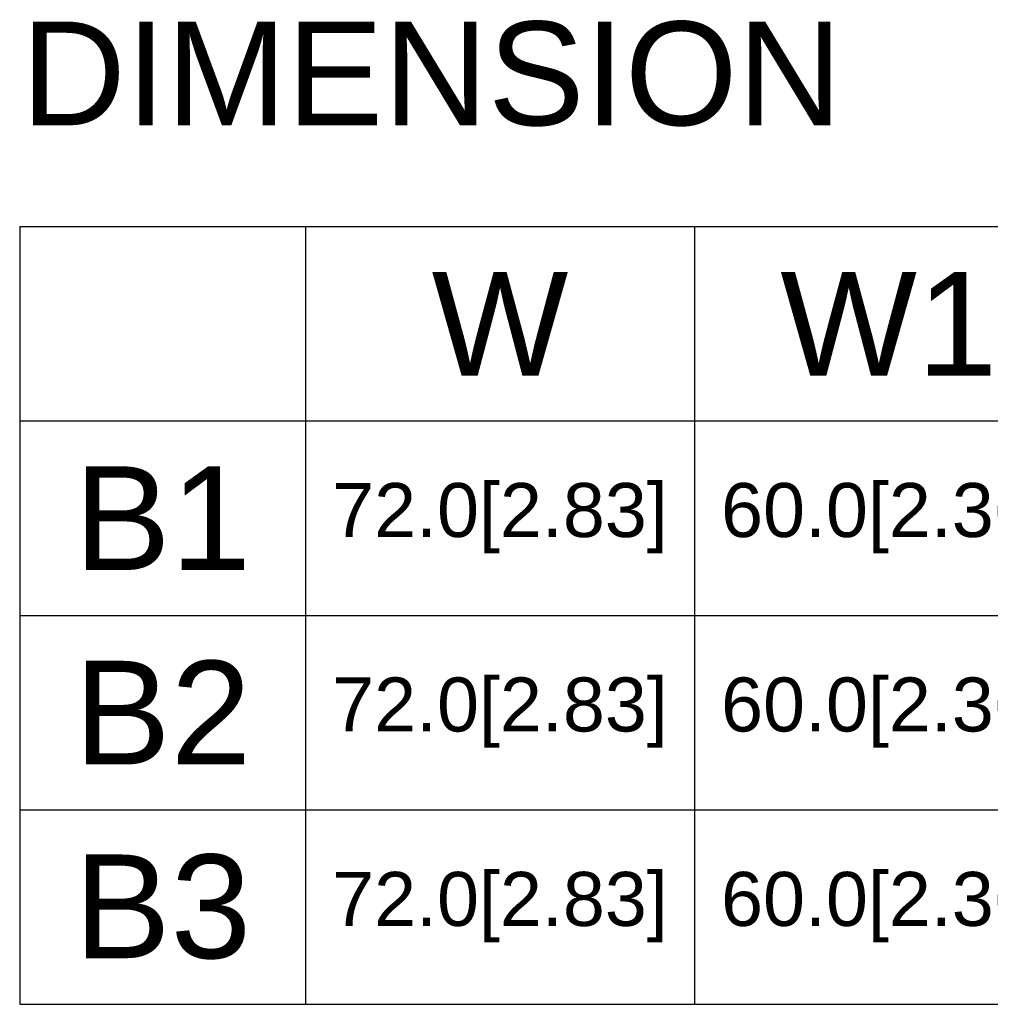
# Model space of a CAD drawing. Header units: millimetres. Extents: x 88 to 1193, y 471 to 1243.
# Tile 4 of 48: x 225 to 315, y 688 to 779. Entities that reach past the tile are written whole.
import ezdxf
from ezdxf.enums import TextEntityAlignment as Align

# ---------------------------------------------------------------- set-up
doc = ezdxf.new("R2010")
doc.units = ezdxf.units.MM
doc.header["$LTSCALE"] = 20
doc.layers.get('0').update_dxf_attribs({"linetype": 'CONTINUOUS'})
doc.styles.add('TEXTSTYLE_1', font='arial.ttf')

msp = doc.modelspace()

# ---------------------------------------------------------------- linework, layer by layer
at = {"color": 7}
for p, q in [((225.281, 759.601), (503.737, 759.601)), ((225.281, 759.601), (225.281, 687.601)), ((251.737, 759.601), (251.737, 687.601)), ((287.737, 759.601), (287.737, 687.601)), ((225.281, 741.601), (503.737, 741.601)), ((225.281, 723.601), (503.737, 723.601)), ((225.281, 705.601), (503.737, 705.601)), ((225.281, 705.601), (503.737, 705.601)), ((225.281, 687.601), (503.737, 687.601))]:
    msp.add_line(p, q, dxfattribs=at)

# ---------------------------------------------------------------- texts
at = {"color": 7, "style": 'TEXTSTYLE_1'}
msp.add_text('DIMENSION', height=9.6, dxfattribs=at).set_placement((263.416, 768.975), align=Align.CENTER)
at = {"color": 7, "attachment_point": 5, "style": 'TEXTSTYLE_1'}
for s, insert, char_height, width in [('W', (269.737, 750.601), 9.6, 36), ('W1', (305.737, 750.601), 9.6, 36), ('{B1}', (238.509, 732.601), 9.6, 26.45624), ('{72.0[2.83]}', (269.737, 732.601), 5, 36), ('{60.0[2.36]}', (305.737, 732.601), 5, 36), ('B2', (238.509, 714.601), 9.6, 26.45624), ('{72.0[2.83]}', (269.737, 714.601), 5, 36), ('{60.0[2.36]}', (305.737, 714.601), 5, 36), ('B3', (238.509, 696.601), 9.6, 26.45624), ('{72.0[2.83]}', (269.737, 696.601), 5, 36), ('{60.0[2.36]}', (305.737, 696.601), 5, 36)]:
    msp.add_mtext(s, dxfattribs=dict(at, insert=insert, char_height=char_height, width=width))

doc.saveas('drawing.dxf')
